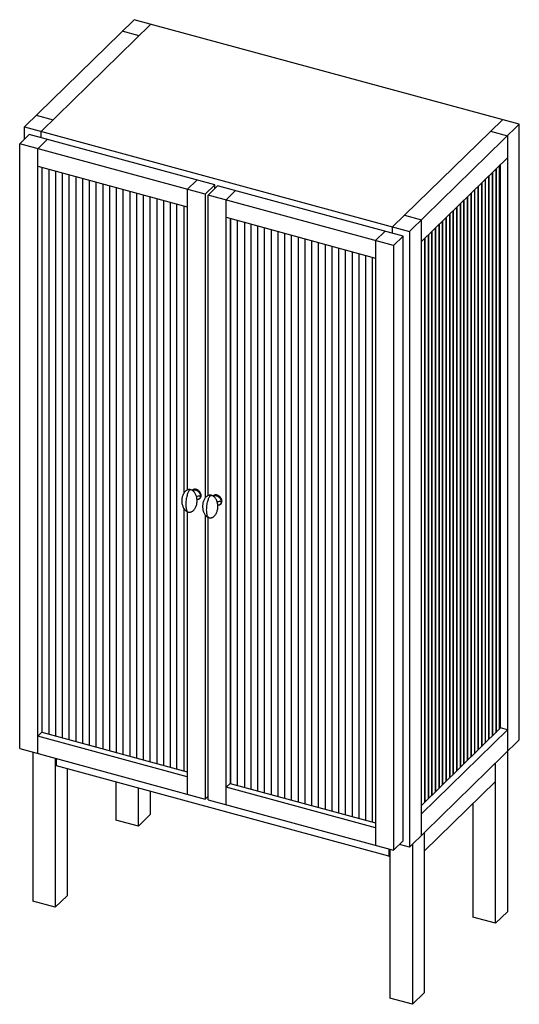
# Paper-space layout '_Trimetric' of a CAD drawing. Header units: millimetres. Extents: x -374 to 411, y -167 to 1382.
import ezdxf

# ---------------------------------------------------------------- set-up
doc = ezdxf.new("R2010")
doc.units = ezdxf.units.MM

psp = doc.layouts.new('_Trimetric')

# ---------------------------------------------------------------- linework, layer by layer
at = {"color": 7, "linetype": 'Continuous', "lineweight": 25}
for p, q in [((-367.1, 1213.3), (-194.4, 1381.8)), ((411.4, 1217.2), (-194.4, 1381.8)), ((-167.9, 1374.6), (-340.5, 1206.1)), ((-186.5, 1356.4), (-213.1, 1363.6)), ((-348.4, 1231.5), (-321.9, 1224.3)), ((212.2, 1055.8), (384.9, 1224.4)), ((-367.1, 1213.3), (238.7, 1048.6)), ((-367.1, 1193.7), (-367.1, 1213.3)), ((411.4, 1217.2), (238.7, 1048.6)), ((411.4, 248.6), (411.4, 1217.2)), ((-374.4, 1186.5), (-359.5, 1201.1)), ((-67.6, 1121.8), (-359.5, 1201.1)), ((-331.2, 1193.4), (-346.1, 1178.8)), ((-340.5, 1196), (-340.5, 1206.1)), ((366.2, 1206.2), (392.8, 1199)), ((392.8, 1199), (392.8, 230.4)), ((-82.6, 1107.2), (-374.4, 1186.5)), ((-374.4, 235.1), (-374.4, 1186.5)), ((-346.1, 227.4), (-346.1, 1178.8)), ((257.4, 1032.6), (392.8, 1164.7)), ((-346.1, 1151.4), (-110.9, 1087.5)), ((-339.8, 1149.7), (-339.8, 261)), ((-339.4, 1149.6), (-339.4, 260.8)), ((-328.8, 1146.7), (-328.8, 257.9)), ((374.3, 1146.6), (374.3, 259.8)), ((375.3, 260.8), (375.3, 1147.6)), ((379.9, 1152.1), (379.9, 265.3)), ((380.9, 266.3), (380.9, 1153.1)), ((382.1, 267.5), (382.1, 1154.3)), ((-318.1, 1143.8), (-318.1, 255.1)), ((-307.5, 1140.9), (-307.5, 252.2)), ((-296.9, 1138), (-296.9, 249.3)), ((-286.3, 1135.1), (-286.3, 246.4)), ((-275.7, 1132.3), (-275.7, 243.5)), ((358.5, 244.4), (358.5, 1131.2)), ((363.1, 1135.7), (363.1, 248.9)), ((364.1, 249.9), (364.1, 1136.7)), ((368.7, 1141.1), (368.7, 254.4)), ((369.7, 255.4), (369.7, 1142.2)), ((-265.1, 1129.4), (-265.1, 240.6)), ((-254.5, 1126.5), (-254.5, 237.8)), ((-243.8, 1123.6), (-243.8, 234.9)), ((-233.2, 1120.7), (-233.2, 232)), ((-222.6, 1117.8), (-222.6, 229.1)), ((-110.9, 1114.9), (-95.9, 1129.5)), ((-67.6, 1121.8), (-82.6, 1107.2)), ((-78.1, 1106), (-63.2, 1120.6)), ((-67.6, 1116.3), (-67.6, 1121.8)), ((228.7, 1041.3), (-63.2, 1120.6)), ((346.3, 1119.3), (346.3, 232.5)), ((347.3, 233.5), (347.3, 1120.3)), ((351.9, 1124.7), (351.9, 238)), ((352.9, 239), (352.9, 1125.8)), ((357.5, 1130.2), (357.5, 243.4)), ((-212, 1115), (-212, 226.2)), ((-201.4, 1112.1), (-201.4, 223.3)), ((-190.8, 1109.2), (-190.8, 220.4)), ((-180.2, 1106.3), (-180.2, 217.6)), ((-169.6, 1103.4), (-169.6, 214.7)), ((-158.9, 1100.5), (-158.9, 211.8)), ((-110.9, 1114.9), (-110.9, 641.9)), ((-82.6, 1107.2), (-82.6, 629.4)), ((-78.1, 633), (-78.1, 1106)), ((213.7, 1026.7), (-78.1, 1106)), ((-49.8, 1098.3), (-34.9, 1112.9)), ((329.5, 1102.9), (329.5, 216.1)), ((330.5, 217.1), (330.5, 1103.9)), ((335.1, 1108.3), (335.1, 221.6)), ((336.1, 222.6), (336.1, 1109.4)), ((340.7, 1113.8), (340.7, 227)), ((341.7, 228), (341.7, 1114.8)), ((-148.3, 1097.6), (-148.3, 208.9)), ((-137.7, 1094.8), (-137.7, 206)), ((-127.1, 203.1), (-127.1, 1091.9)), ((-116.5, 1089), (-116.5, 636.5)), ((-49.8, 146.9), (-49.8, 1098.3)), ((312.7, 1086.5), (312.7, 199.7)), ((313.7, 200.7), (313.7, 1087.5)), ((318.3, 1091.9), (318.3, 205.2)), ((319.3, 206.2), (319.3, 1093)), ((323.9, 1097.4), (323.9, 210.6)), ((324.9, 211.6), (324.9, 1098.4)), ((-49.8, 1070.9), (185.4, 1006.9)), ((-43.5, 1069.2), (-43.5, 180.4)), ((230.9, 1074.1), (257.4, 1066.9)), ((295.9, 1070.1), (295.9, 183.3)), ((296.9, 184.3), (296.9, 1071.1)), ((301.5, 1075.6), (301.5, 188.8)), ((302.5, 189.8), (302.5, 1076.6)), ((307.1, 1081), (307.1, 194.2)), ((308.1, 195.2), (308.1, 1082)), ((-42.2, 180.1), (-42.2, 1068.8)), ((-31.6, 177.2), (-31.6, 1065.9)), ((-21, 1063), (-21, 174.3)), ((-10.4, 171.4), (-10.4, 1060.2)), ((0.2, 168.5), (0.2, 1057.3)), ((10.9, 165.6), (10.9, 1054.4)), ((212.2, 1045.7), (212.2, 1055.8)), ((257.4, 98.3), (257.4, 1066.9)), ((279.1, 1053.7), (279.1, 166.9)), ((280.1, 167.9), (280.1, 1054.7)), ((284.7, 1059.2), (284.7, 172.4)), ((285.7, 173.4), (285.7, 1060.2)), ((290.3, 1064.6), (290.3, 177.8)), ((291.3, 178.8), (291.3, 1065.6)), ((21.5, 162.8), (21.5, 1051.5)), ((32.1, 159.9), (32.1, 1048.6)), ((42.7, 157), (42.7, 1045.7)), ((53.3, 154.1), (53.3, 1042.8)), ((63.9, 151.2), (63.9, 1040)), ((185.4, 1034.4), (200.4, 1048.9)), ((228.7, 1041.3), (213.7, 1026.7)), ((228.7, 89.8), (228.7, 1041.3)), ((238.7, 1048.6), (238.7, 80)), ((263.3, 151.5), (263.3, 1038.3)), ((267.9, 1042.8), (267.9, 156)), ((268.9, 157), (268.9, 1043.8)), ((273.5, 1048.2), (273.5, 161.4)), ((274.5, 162.4), (274.5, 1049.2)), ((74.5, 148.3), (74.5, 1037.1)), ((85.2, 145.5), (85.2, 1034.2)), ((95.8, 142.6), (95.8, 1031.3)), ((106.4, 139.7), (106.4, 1028.4)), ((117, 136.8), (117, 1025.5)), ((127.6, 133.9), (127.6, 1022.7)), ((185.4, 1034.4), (185.4, 82.9)), ((213.7, 1026.7), (213.7, 75.2)), ((257.7, 146), (257.7, 1032.8)), ((262.3, 1037.3), (262.3, 150.5)), ((138.2, 131), (138.2, 1019.8)), ((148.8, 128.1), (148.8, 1016.9)), ((159.4, 125.3), (159.4, 1014)), ((170.1, 122.4), (170.1, 1011.1)), ((180.7, 119.5), (180.7, 1008.2)), ((-102.8, 641.6), (-103, 641.4)), ((-91.5, 628.1), (-90.6, 629.1)), ((-89.9, 632.3), (-89, 633.2)), ((-70.1, 632.7), (-70.3, 632.5)), ((-58.8, 619.3), (-57.9, 620.2)), ((-56.2, 624.3), (-57.2, 623.4)), ((-116.5, 613.2), (-116.5, 200.3)), ((-110.9, 607.8), (-110.9, 163.4)), ((-82.6, 602.5), (-82.6, 155.7)), ((-78.1, 154.5), (-78.1, 598.9)), ((-76.8, 598.5), (-76.9, 598.5)), ((382.1, 267.5), (257.4, 145.8)), ((392.8, 264.6), (257.4, 132.5)), ((392.8, 264.6), (382.1, 267.5)), ((-339.8, 261), (-346.1, 254.8)), ((-110.9, 190.9), (-346.1, 254.8)), ((-339.8, 261), (-110.9, 198.7)), ((238.7, 80), (411.4, 248.6)), ((-374.4, 235.1), (-82.6, 155.7)), ((-353.8, 229.5), (-353.8, -5)), ((-318.4, 219.8), (-318.4, -14.6)), ((-317.5, 219.6), (-317.5, 209.2)), ((-316.6, 207.8), (-316.6, 219.4)), ((392.6, 230.2), (392.6, -21.5)), ((-317.5, 209.2), (-316.6, 207.8)), ((206.1, 65.7), (-316.6, 207.8)), ((-299.7, 203.2), (-299.7, 3.6)), ((373.9, -39.7), (373.9, 211.9)), ((-223.1, 182.4), (-223.1, 122.6)), ((-187.7, 112.9), (-187.7, 172.7)), ((-43.5, 180.4), (-49.8, 174.3)), ((185.4, 110.3), (-49.8, 174.3)), ((-43.5, 180.4), (185.4, 118.2)), ((373.9, 183.2), (261.9, 73.9)), ((-169, 167.7), (-169, 131.2)), ((-82.6, 155.7), (-78.1, 160.1)), ((-78.1, 154.5), (213.7, 75.2)), ((338.5, 148.6), (338.5, -30.1)), ((-169, 131.2), (-187.7, 112.9)), ((-187.7, 112.9), (-223.1, 122.6)), ((261.9, 102.6), (261.9, -149)), ((213.7, 75.2), (228.7, 89.8)), ((238.7, 80), (223, 84.3)), ((243.2, 84.4), (243.2, -167.2)), ((206.1, 77.3), (206.1, 65.7)), ((206.1, 65.7), (207.8, 66)), ((207.8, 76.8), (207.8, -157.6)), ((-299.7, 3.6), (-318.4, -14.6)), ((-318.4, -14.6), (-353.8, -5)), ((373.9, -39.7), (338.5, -30.1)), ((392.6, -21.5), (373.9, -39.7)), ((261.9, -149), (243.2, -167.2)), ((243.2, -167.2), (207.8, -157.6))]:
    psp.add_line(p, q, dxfattribs=at)
for points, knots in [([(-105.3, 642.4), (-106, 642.5), (-107.2, 642.7), (-108.9, 642.6), (-110.3, 642.2), (-111.3, 641.7), (-112.4, 641.1), (-113.5, 640.2), (-114.7, 639.1), (-115.8, 637.6), (-116.8, 636.1), (-117.5, 634.6), (-118.1, 633), (-118.7, 631.1), (-119.3, 628.4), (-119.5, 625.3), (-119.4, 622.2), (-118.9, 619.2), (-118.2, 616.8), (-117.4, 614.9), (-116.7, 613.4), (-115.8, 612), (-114.7, 610.6), (-113.2, 609.1), (-111.3, 607.9), (-110.1, 607.5), (-109.5, 607.3)], [0, 0, 0, 0, 0.041809, 0.080315, 0.10504, 0.125797, 0.150777, 0.180977, 0.217343, 0.254041, 0.296926, 0.330301, 0.356, 0.402741, 0.461868, 0.531019, 0.599456, 0.664238, 0.723908, 0.760444, 0.794254, 0.828121, 0.86438, 0.908403, 0.955119, 1, 1, 1, 1]), ([(-107.4, 641.6), (-107.7, 641.3), (-108.2, 640.7), (-109.1, 639.3), (-110, 637.4), (-110.9, 634.8), (-111.7, 631.5), (-112.5, 627.7), (-112.9, 623.5), (-113.1, 619.3), (-112.9, 615.4), (-112.5, 612.2), (-111.8, 609.7), (-110.9, 608.2), (-110.2, 607.4), (-109.7, 607.4), (-109.6, 607.4)], [0, 0, 0, 0, 0.0354693, 0.0768344, 0.1264569, 0.1870309, 0.2608095, 0.348477, 0.4480712, 0.5546443, 0.6612173, 0.7608116, 0.848479, 0.9222577, 0.9828316, 1, 1, 1, 1]), ([(-107.4, 607), (-106.9, 607), (-106.1, 607.1), (-105, 607.4), (-104, 607.8), (-102.7, 608.4), (-101.4, 609.4), (-100.1, 610.7), (-98.8, 612.4), (-97.7, 614.4), (-96.7, 616.7), (-96, 619.2), (-95.5, 622), (-95.4, 624.8), (-95.5, 627.7), (-96, 630.4), (-96.7, 633), (-97.7, 635.3), (-98.8, 637.4), (-100.2, 639.1), (-101.6, 640.5), (-103, 641.5), (-104.2, 642.1), (-105, 642.3), (-105.3, 642.4)], [0, 0, 0, 0, 0.0340146, 0.0490764, 0.0754977, 0.105817, 0.1414997, 0.1824016, 0.2285253, 0.2797362, 0.3356631, 0.3956122, 0.458553, 0.5231772, 0.5880172, 0.6513633, 0.7117184, 0.7682006, 0.8203577, 0.8682114, 0.9123322, 0.948955, 0.9820123, 1, 1, 1, 1]), ([(-105.3, 642.2), (-105.5, 642.3), (-106.2, 642.6), (-106.9, 642), (-107.4, 641.6)], [0, 0, 0, 0, 0.373894, 1, 1, 1, 1]), ([(-102.9, 641.3), (-102.4, 641.6), (-101.4, 642.1), (-99.6, 642.3), (-97.6, 642), (-95.7, 641.2), (-93.8, 640), (-92.1, 638.3), (-90.8, 636.3), (-90, 634.2), (-89.9, 632.9), (-89.9, 632.3)], [0, 0, 0, 0, 0.102083, 0.216137, 0.322508, 0.428879, 0.542932, 0.661254, 0.779576, 0.893629, 1, 1, 1, 1]), ([(-89, 633.2), (-89, 633.8), (-89.1, 635.1), (-89.9, 637.2), (-91.2, 639.2), (-92.9, 640.9), (-94.8, 642.1), (-96.7, 642.9), (-98.7, 643.2), (-100.5, 643), (-102, 642.4), (-102.6, 641.7), (-102.8, 641.5)], [0, 0, 0, 0, 0.0994, 0.205979, 0.316547, 0.427115, 0.533694, 0.633094, 0.732494, 0.839073, 0.949641, 1, 1, 1, 1]), ([(-102.7, 641.2), (-102.2, 641.4), (-101.3, 641.9), (-99.5, 642.1), (-97.6, 641.8), (-95.7, 641.1), (-93.9, 639.8), (-92.2, 638.2), (-91, 636.2), (-90.2, 634.2), (-90.1, 633), (-90.1, 632.4)], [0, 0, 0, 0, 0.097594, 0.212218, 0.319121, 0.426023, 0.540647, 0.65956, 0.778474, 0.893097, 1, 1, 1, 1]), ([(-96.4, 631.6), (-96.1, 631.8), (-95.4, 632.3), (-93.6, 632.6), (-91.7, 632.7), (-90.6, 632.5), (-90.1, 632.4)], [0, 0, 0, 0, 0.193751, 0.516552, 0.767691, 1, 1, 1, 1]), ([(-90.1, 632.4), (-90.1, 631.8), (-90.2, 630.5), (-91, 629), (-92.2, 627.7), (-93.8, 626.9), (-95, 626.9), (-95.5, 626.8)], [0, 0, 0, 0, 0.19137, 0.396561, 0.609431, 0.822302, 1, 1, 1, 1]), ([(-89.9, 632.3), (-89.9, 631.7), (-90, 630.4), (-90.8, 628.8), (-92.1, 627.5), (-93.7, 626.7), (-95, 626.7), (-95.5, 626.6)], [0, 0, 0, 0, 0.190515, 0.394789, 0.606708, 0.818627, 1, 1, 1, 1]), ([(-90.6, 629.1), (-90.4, 629.3), (-89.7, 629.9), (-89.1, 631.4), (-89, 632.6), (-89, 633.2)], [0, 0, 0, 0, 0.226188, 0.626579, 1, 1, 1, 1]), ([(-74.7, 633.8), (-75.2, 633.7), (-76, 633.7), (-77.1, 633.4), (-78.2, 633), (-79.5, 632.4), (-80.8, 631.4), (-82.1, 630.1), (-83.4, 628.4), (-84.5, 626.4), (-85.4, 624.1), (-86.2, 621.5), (-86.6, 618.8), (-86.8, 616), (-86.6, 613.1), (-86.2, 610.4), (-85.4, 607.8), (-84.5, 605.4), (-83.3, 603.4), (-82, 601.7), (-80.6, 600.3), (-79.1, 599.3), (-77.9, 598.7), (-77.1, 598.5), (-76.9, 598.4)], [0, 0, 0, 0, 0.034011, 0.049071, 0.075489, 0.105805, 0.141484, 0.182381, 0.2285, 0.279705, 0.335626, 0.395568, 0.458502, 0.523119, 0.587951, 0.65129, 0.711639, 0.768115, 0.820266, 0.868114, 0.91223, 0.948849, 0.981903, 1, 1, 1, 1]), ([(-76.9, 598.5), (-77, 598.5), (-77.4, 598.5), (-78.2, 599.3), (-79, 600.9), (-79.7, 603.3), (-80.2, 606.5), (-80.4, 610.4), (-80.2, 614.6), (-79.7, 618.8), (-79, 622.6), (-78.2, 625.9), (-77.3, 628.5), (-76.4, 630.4), (-75.5, 631.8), (-75, 632.4), (-74.7, 632.7)], [0, 0, 0, 0, 0.0171684, 0.0777423, 0.151521, 0.2391884, 0.3387827, 0.4453557, 0.5519288, 0.651523, 0.7391905, 0.8129691, 0.8735431, 0.9231656, 0.9645307, 1, 1, 1, 1]), ([(-76.8, 598.4), (-76.5, 598.3), (-75.9, 598.2), (-74.5, 598.1), (-73.1, 598.2), (-71.8, 598.6), (-70.8, 599.1), (-69.7, 599.7), (-68.6, 600.6), (-67.4, 601.8), (-66.1, 603.5), (-64.8, 605.6), (-63.9, 608.2), (-63.2, 610.8), (-62.7, 613.9), (-62.7, 617.2), (-63, 620.4), (-63.7, 623), (-64.3, 624.9), (-65, 626.5), (-65.9, 628), (-67.3, 630.1), (-69.1, 631.8), (-71.2, 633), (-72.2, 633.3), (-72.6, 633.5)], [0, 0, 0, 0, 0.021413, 0.043408, 0.082538, 0.106629, 0.127643, 0.152753, 0.182998, 0.218873, 0.255013, 0.320409, 0.372528, 0.428292, 0.494119, 0.568972, 0.642146, 0.700448, 0.744375, 0.771851, 0.809319, 0.854465, 0.929091, 0.966062, 1, 1, 1, 1]), ([(-72.5, 633.5), (-72.6, 633.5), (-72.9, 633.6), (-73.7, 633.7), (-74.4, 633.8), (-74.7, 633.8)], [0, 0, 0, 0, 0.05957, 0.516054, 1, 1, 1, 1]), ([(-74.7, 632.7), (-74.3, 633), (-73.6, 633.6), (-72.9, 633.5), (-72.6, 633.4)], [0, 0, 0, 0, 0.544836, 1, 1, 1, 1]), ([(-70.2, 632.4), (-69.7, 632.7), (-68.7, 633.2), (-66.9, 633.4), (-64.9, 633.1), (-63, 632.3), (-61.1, 631.1), (-59.4, 629.4), (-58.1, 627.4), (-57.3, 625.3), (-57.2, 624), (-57.2, 623.4)], [0, 0, 0, 0, 0.103937, 0.217754, 0.323906, 0.430058, 0.543875, 0.661953, 0.780031, 0.893848, 1, 1, 1, 1]), ([(-56.2, 624.3), (-56.3, 624.9), (-56.4, 626.3), (-57.2, 628.3), (-58.4, 630.3), (-60.1, 632), (-62, 633.2), (-64, 634), (-65.9, 634.3), (-67.8, 634.1), (-69.3, 633.5), (-69.8, 632.8), (-70, 632.6)], [0, 0, 0, 0, 0.0994, 0.205979, 0.316547, 0.427115, 0.533694, 0.633094, 0.732494, 0.839073, 0.949641, 1, 1, 1, 1]), ([(-70, 632.3), (-69.5, 632.5), (-68.6, 633), (-66.8, 633.2), (-64.9, 632.9), (-63, 632.2), (-61.2, 630.9), (-59.5, 629.3), (-58.3, 627.3), (-57.5, 625.3), (-57.4, 624.1), (-57.4, 623.5)], [0, 0, 0, 0, 0.098084, 0.212645, 0.31949, 0.426335, 0.540896, 0.659745, 0.778594, 0.893155, 1, 1, 1, 1]), ([(-57.4, 623.5), (-58, 623.6), (-59.4, 623.9), (-61.5, 623.6), (-63, 623.2), (-63.5, 622.8), (-63.6, 622.7)], [0, 0, 0, 0, 0.300826, 0.626037, 0.879051, 1, 1, 1, 1]), ([(-57.4, 623.5), (-57.4, 622.9), (-57.5, 621.7), (-58.3, 620.1), (-59.5, 618.8), (-61.1, 618), (-62.3, 618), (-62.8, 617.9)], [0, 0, 0, 0, 0.191251, 0.396314, 0.609052, 0.82179, 1, 1, 1, 1]), ([(-57.2, 623.4), (-57.2, 622.8), (-57.3, 621.6), (-58.1, 619.9), (-59.4, 618.6), (-61, 617.9), (-62.2, 617.8), (-62.8, 617.8)], [0, 0, 0, 0, 0.190633, 0.395033, 0.607083, 0.819133, 1, 1, 1, 1]), ([(-57.9, 620.2), (-57.7, 620.4), (-57, 621.1), (-56.4, 622.5), (-56.3, 623.7), (-56.2, 624.3)], [0, 0, 0, 0, 0.226188, 0.626579, 1, 1, 1, 1]), ([(-109.6, 607.3), (-109.6, 607.3), (-109.2, 607.2), (-108.5, 607.1), (-107.8, 607), (-107.4, 607)], [0, 0, 0, 0, 0.058202, 0.51535, 1, 1, 1, 1])]:
    psp.add_open_spline(points, degree=3, knots=knots, dxfattribs=at)

doc.saveas('drawing.dxf')
